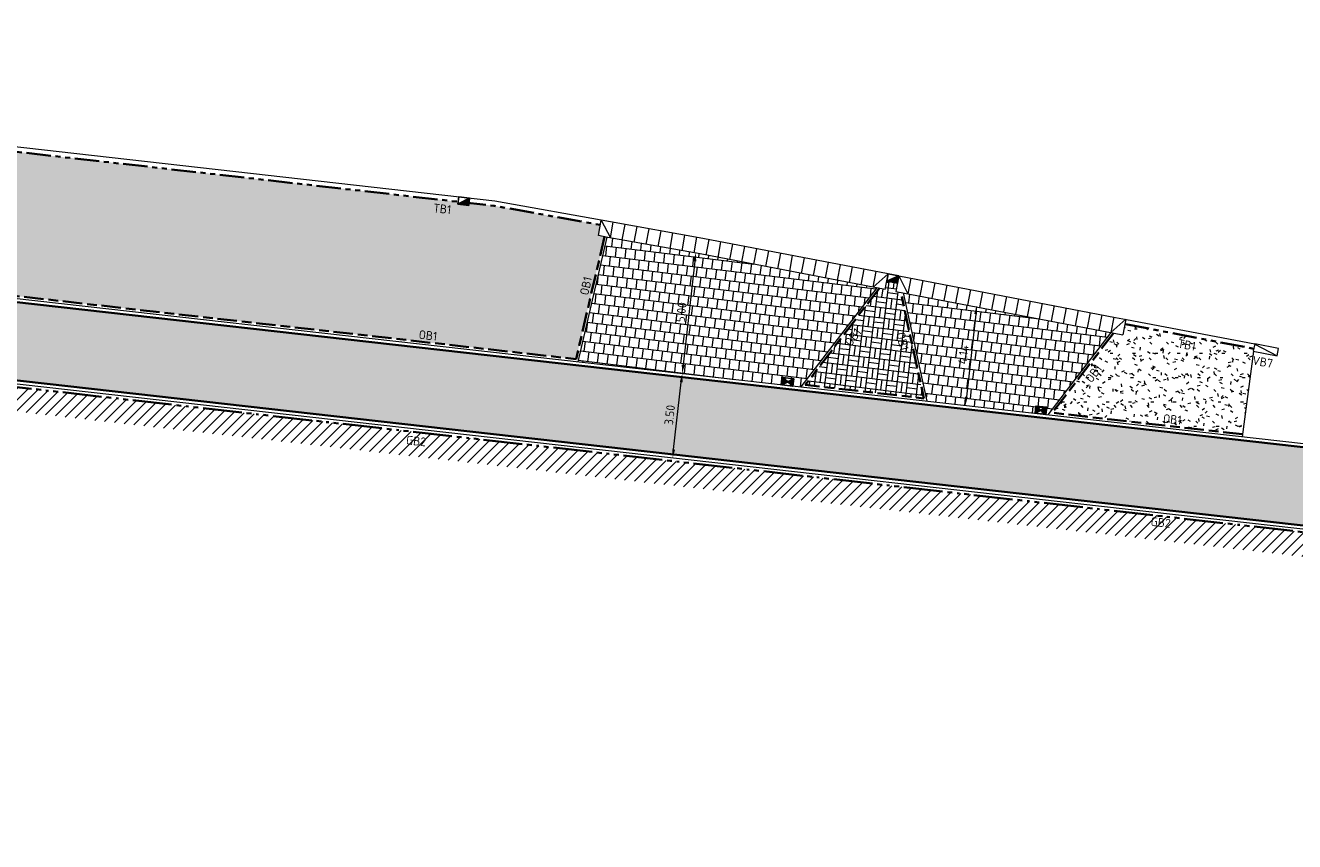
# Model space of a CAD drawing. Header units: metres. Extents: x 196651 to 397723, y 354703 to 710691.
# Tile 213 of 256: x 198088 to 198140, y 356083 to 356116. Entities that reach past the tile are written whole.
import ezdxf
from ezdxf.enums import TextEntityAlignment as Align

# ---------------------------------------------------------------- set-up
doc = ezdxf.new("R2010")
doc.units = ezdxf.units.M
doc.header["$MEASUREMENT"] = 0
for name, pattern in [('VH-OPSLUITBAND_100X200', [16, 8, -2, 4, -2]), ('VH-RIJWIELPADBAND_410X225', [28, 16, -2, 2, -2, 0, -2, 2, -2]), ('VH-TROTTOIRBAND_180-200', [20, 10, -2, 2, -2, 2, -2])]:
    doc.linetypes.add(name, pattern=pattern)
for name, color, linetype, lineweight in [('N-WE-GR-GRAS_BERM-A', 86, 'Continuous', 5), ('N-WE-VH-GOOT_TEGEL-G', 170, 'Continuous', 35), ('N-WE-VH-KANTOPSLUITING_OPSLUITBAND_100X200-G', 5, 'VH-OPSLUITBAND_100X200', 35), ('N-WE-VH-KANTOPSLUITING_RIJWIELPADBAND_410X250-G', 5, 'VH-RIJWIELPADBAND_410X225', 35), ('N-WE-VH-KANTOPSLUITING_TEKST-T', 7, 'VH-OPSLUITBAND_100X200', 35), ('N-WE-VH-KANTOPSLUITING_TROTTOIRBAND_180 200-G', 6, 'VH-TROTTOIRBAND_180-200', 35), ('N-WE-VH-KANTVERHARDING-G', 1, 'Continuous', 5), ('N-WE-VH-VERHARDING_BETONSTRAATSTEEN-KF-BV-GEEL-A', 53, 'Continuous', 5), ('N-WE-VH-VERHARDING_HERSTRATEN-A', 252, 'Continuous', 5), ('N-WE-VH-VERHARDING_TEGEL-200X200X50-A', 252, 'Continuous', 18), ('X-XX-AL-AANPIJLING-M', 7, 'Continuous', 18)]:
    doc.layers.add(name, color=color, linetype=linetype, lineweight=lineweight)
doc.layers.add('N-WE-RI-HWA_KOLK_STRAAT-S', color=150, linetype='Continuous')
doc.layers.add('N-WE-RI-HWA_KOLK_TROTTOIR-S', color=150, linetype='Continuous')
doc.layers.add('N-WE-VH-VERHARDING_ASFALT_DEKLAAG-G_ROOD', color=7, linetype='Continuous', lineweight=5, true_color=0xbf4040)
doc.styles.add('NLCS-ISO', font='NLCS-ISO.ttf')
doc.styles.add('NLCS-ISO-M200-T18', font='NLCS-ISO.ttf')
doc.dimstyles.new('NLCS-M200-T18-PIJL', dxfattribs={"dimscale": 0.2, "dimtxt": 1.8, "dimasz": 1.8, "dimexe": 2, "dimexo": 2, "dimgap": 0.7, "dimtad": 1, "dimzin": 0, "dimdsep": 46, "dimtxsty": 'NLCS-ISO-M200-T18', "dimcen": 0, "dimdle": 2, "dimse1": 1, "dimse2": 1, "dimclrd": 256, "dimclre": 256, "dimclrt": 256, "dimadec": 1, "dimazin": 0, "dimtfac": 1, "dimtofl": 0, "dimtmove": 1, "dimatfit": 0, "dimfxl": 2, "dimfxlon": 1, "dimtfillclr": 254, "dimtolj": 1, "dimtzin": 0, "dimlwd": 18, "dimlwe": 18, "dimarcsym": 0})
pattern_1 = [(83, (0, 0), (-0.14976149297, 0.42139232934), [0.4, -0.4]), (173, (0, 0), (-0.04874773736, -0.39701846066), [])]
pattern_2 = [(0, (0, 0), (1, 1), [0.12, -0.8]), (45, (0.4, 0.2), (-0.113137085, 1.8667619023), [0.12, -0.8]), (30, (0.08, 0.12), (0.2274613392, 1.2860254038), [0.12, -0.8]), (15, (0.32, 0.48), (0.3856270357, 0.724494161), [0.12, -0.8]), (135, (0.16, 2), (-0.02828427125, -0.6505382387), [0.12, -0.8]), (150, (1.2, 0.4), (0.2156921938, -0.5864101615), [0.12, -0.8]), (165, (0.24, 0.04), (0.1434520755, -0.7010146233), [0.12, -0.8]), (85, (0.4, 0.4), (-0.8726773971, 1.0400164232), [0.12, -0.8]), (100, (0, 0), (-1.1121176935, 0.7787131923), [0.12, -0.8])]

# ---------------------------------------------------------------- blocks, each defined once
blk = doc.blocks.new('*D359')
at = {"layer": 'Defpoints', "color": 0, "ltscale": 0.2, "transparency": 16777216}
for p in [(198117.22, 356106.95), (198114.966, 356102.169), (198116.659, 356101.979)]:
    blk.add_point(p, dxfattribs=at)
at = {"layer": 'X-XX-AL-AANPIJLING-M', "linetype": 'Continuous', "lineweight": 18, "ltscale": 0.2, "transparency": 16777216}
blk.add_line((198115.485, 356106.783), (198115.006, 356102.527), dxfattribs=at)
at = {"layer": 'X-XX-AL-AANPIJLING-M', "ltscale": 0.2, "transparency": 16777216}
for points in [[(198115.426, 356106.79), (198115.545, 356106.776), (198115.526, 356107.141)], [(198114.946, 356102.534), (198115.066, 356102.52), (198114.966, 356102.169)]]:
    blk.add_solid(points, dxfattribs=at)
at = {"layer": 'X-XX-AL-AANPIJLING-M', "ltscale": 0.2, "transparency": 16777216, "insert": (198114.928, 356104.691), "char_height": 0.36, "attachment_point": 5, "rotation": 83.5704, "style": 'NLCS-ISO-M200-T18'}
blk.add_mtext('\\A1;5.00', dxfattribs=at)
blk = doc.blocks.new('TEKST TB')
at = {"style": 'NLCS-ISO'}
blk.add_attdef('TEKST_TROTTOIRBANDEN', text='', height=0.36, rotation=0.3407, dxfattribs=at).set_placement((0, 0), align=Align.BOTTOM_CENTER)
blk = doc.blocks.new('N-SRI-HWA-KOLK_TROTTOIR-SO')
blk.add_hatch(color=256).paths.add_polyline_path([(1.125, 0.75), (-1.125, 0.75), (-1.125, -0.75)])
blk.add_line((-1.125, -0.75), (1.125, 0.75))
at = {"flags": 128}
blk.add_lwpolyline([(-1.125, -0.75), (1.125, -0.75), (1.125, 0.75), (-1.125, 0.75)], close=True, dxfattribs=at)
blk = doc.blocks.new('*D332')
at = {"layer": 'Defpoints', "color": 0, "ltscale": 0.2, "transparency": 16777216}
for p in [(198128.238, 356104.841), (198126.612, 356100.857), (198127.774, 356100.726)]:
    blk.add_point(p, dxfattribs=at)
at = {"layer": 'X-XX-AL-AANPIJLING-M', "linetype": 'Continuous', "lineweight": 18, "ltscale": 0.2, "transparency": 16777216}
blk.add_line((198127.035, 356104.614), (198126.652, 356101.215), dxfattribs=at)
at = {"layer": 'X-XX-AL-AANPIJLING-M', "ltscale": 0.2, "transparency": 16777216}
for points in [[(198126.975, 356104.621), (198127.095, 356104.607), (198127.075, 356104.972)], [(198126.592, 356101.222), (198126.711, 356101.208), (198126.612, 356100.857)]]:
    blk.add_solid(points, dxfattribs=at)
at = {"layer": 'X-XX-AL-AANPIJLING-M', "ltscale": 0.2, "transparency": 16777216, "insert": (198126.525, 356102.95), "char_height": 0.36, "attachment_point": 5, "rotation": 83.5704, "style": 'NLCS-ISO-M200-T18'}
blk.add_mtext('\\A1;4.14', dxfattribs=at)
blk = doc.blocks.new('N-SRI-HWA-KOLK_STRAAT_450X300-SO')
h = blk.add_hatch(color=256)
h.dxf.hatch_style = 1
h.paths.add_polyline_path([(0, 0), (-1.125, 0.75), (-1.125, -0.75)])
h.paths.add_polyline_path([(1.125, -0.75), (1.125, 0.75), (0, 0)])
for p, q in [((-1.125, -0.75), (1.125, 0.75)), ((1.125, -0.75), (-1.125, 0.75))]:
    blk.add_line(p, q)
at = {"flags": 128}
blk.add_lwpolyline([(-1.125, -0.75), (1.125, -0.75), (1.125, 0.75), (-1.125, 0.75)], close=True, dxfattribs=at)
blk = doc.blocks.new('*D329')
at = {"layer": 'Defpoints', "color": 0, "ltscale": 0.2, "transparency": 16777216}
for p in [(198114.872, 356102.18), (198114.966, 356102.169), (198114.48, 356098.702)]:
    blk.add_point(p, dxfattribs=at)
at = {"layer": 'X-XX-AL-AANPIJLING-M', "linetype": 'Continuous', "lineweight": 18, "ltscale": 0.2, "transparency": 16777216}
blk.add_line((198114.614, 356099.049), (198114.925, 356101.812), dxfattribs=at)
at = {"layer": 'X-XX-AL-AANPIJLING-M', "ltscale": 0.2, "transparency": 16777216}
for points in [[(198114.866, 356101.818), (198114.985, 356101.805), (198114.966, 356102.169)], [(198114.554, 356099.056), (198114.674, 356099.042), (198114.574, 356098.691)]]:
    blk.add_solid(points, dxfattribs=at)
at = {"layer": 'X-XX-AL-AANPIJLING-M', "ltscale": 0.2, "transparency": 16777216, "insert": (198114.452, 356100.466), "char_height": 0.36, "attachment_point": 5, "rotation": 83.5694, "style": 'NLCS-ISO-M200-T18'}
blk.add_mtext('\\A1;3.50', dxfattribs=at)

msp = doc.modelspace()

# ---------------------------------------------------------------- hatches: boundary and pattern name
at = {"layer": 'N-WE-GR-GRAS_BERM-A'}
h = msp.add_hatch(dxfattribs=at)
h.set_pattern_fill('AGR-GRAS_01', color=256, scale=0.04, pattern_type=2)
h.set_pattern_definition(pattern_2)
h.paths.add_polyline_path([(198080.191, 356110.715), (198079.731, 356106.241), (198110.6, 356102.762), (198111.775, 356107.793), (198111.518, 356107.839), (198111.598, 356108.282), (198107.235, 356109.065), (198080.453, 356112.092), (198080.31, 356110.703)])
h = msp.add_hatch(dxfattribs=at)
h.set_pattern_fill('AGR-GRAS_01', color=256, scale=0.04, pattern_type=2)
h.set_pattern_definition(pattern_2)
h.paths.add_polyline_path([(198138.467, 356103.086), (198138.451, 356103.089), (198138.47, 356103.188), (198133.171, 356104.202), (198133.086, 356103.76), (198132.7, 356103.834), (198130.189, 356100.555), (198132.613, 356100.281), (198138.014, 356099.673)])
at = {"layer": 'N-WE-VH-VERHARDING_ASFALT_DEKLAAG-G_ROOD'}
h = msp.add_hatch(color=256, dxfattribs=at)
edge = h.paths.add_edge_path()
edge.add_line((198059.986, 356094.76), (198057.762, 356084.368))
edge.add_line((198057.762, 356084.368), (198059.941, 356083.903))
edge.add_line((198059.941, 356083.903), (198062.427, 356095.512))
edge.add_arc((198072.352, 356093.387), 10.15, 83.2818, 167.9127, ccw=False)
edge.add_line((198073.539, 356103.467), (198074.979, 356103.305))
edge.add_line((198074.979, 356103.305), (198114.497, 356098.851))
edge.add_line((198114.497, 356098.851), (198132.227, 356096.853))
edge.add_line((198132.227, 356096.853), (198162.16, 356093.481))
edge.add_arc((198159.177, 356066.999), 26.65, 71.1336, 83.5726, ccw=False)
edge.add_line((198167.794, 356092.217), (198175.544, 356089.569))
edge.add_line((198175.544, 356089.569), (198177.704, 356088.88))
edge.add_arc((198187.832, 356120.655), 33.35, 252.3209, 259.1584)
edge.add_line((198181.559, 356087.9), (198189.876, 356086.769))
edge.add_line((198189.876, 356086.769), (198190.256, 356089.57))
edge.add_line((198190.256, 356089.57), (198182.166, 356091.042))
edge.add_arc((198187.832, 356120.655), 30.15, 252.3209, 259.1667, ccw=False)
edge.add_line((198178.676, 356091.929), (198176.547, 356092.608))
edge.add_line((198176.547, 356092.608), (198168.829, 356095.245))
edge.add_arc((198159.177, 356066.999), 29.85, 71.1336, 83.5726)
edge.add_line((198162.518, 356096.661), (198132.585, 356100.033))
edge.add_line((198132.585, 356100.033), (198114.855, 356102.031))
edge.add_line((198114.855, 356102.031), (198078.581, 356106.119))
edge.add_arc((198078.934, 356109.249), 3.15, 174.1331, 263.5694, ccw=False)
edge.add_line((198075.801, 356109.571), (198076.13, 356112.78))
edge.add_line((198076.13, 356112.78), (198073.942, 356113.005))
edge.add_line((198073.942, 356113.005), (198073.734, 356110.978))
edge.add_arc((198068.611, 356111.505), 5.15, 281.6676, 354.1331, ccw=False)
edge.add_arc((198072.352, 356093.387), 13.35, 101.6676, 142.457)
edge.add_arc((198057.682, 356104.658), 5.15, 264.4456, 322.4817, ccw=False)
edge.add_line((198057.184, 356099.532), (198056.322, 356099.616))
edge.add_line((198056.322, 356099.616), (198055.851, 356096.448))
edge.add_line((198055.851, 356096.448), (198058.973, 356096.145))
edge.add_arc((198058.862, 356095.001), 1.15, -12.0819, 84.4635, ccw=False)
edge = h.paths.add_edge_path()
edge.add_line((198038.885, 356086.561), (198038.792, 356096.89))
edge.add_arc((198039.942, 356096.9), 1.15, 83.3793, 180.514, ccw=False)
edge.add_line((198040.074, 356098.042), (198043.471, 356097.648))
edge.add_line((198043.471, 356097.648), (198043.752, 356100.836))
edge.add_line((198043.752, 356100.836), (198042.646, 356100.944))
edge.add_arc((198043.214, 356106.062), 5.15, 209.2333, 263.6732, ccw=False)
edge.add_line((198038.72, 356103.547), (198036.591, 356107.351))
edge.add_arc((198020.578, 356098.39), 18.35, 29.2333, 51.39)
edge.add_arc((198035.242, 356116.753), 5.15, 218.6809, 231.39, ccw=False)
edge.add_line((198031.222, 356113.534), (198030.585, 356113.95))
edge.add_arc((198020.498, 356098.234), 18.674, 57.3076, 75.8206)
edge.add_arc((198024.935, 356119.486), 3.15, 261.885, 272.5105, ccw=False)
edge.add_line((198024.49, 356116.367), (198023.679, 356116.483))
edge.add_line((198023.679, 356116.483), (198023.409, 356113.273))
edge.add_arc((198020.578, 356098.39), 15.15, 63.1926, 79.2288, ccw=False)
edge.add_line((198027.41, 356111.912), (198028.297, 356111.426))
edge.add_arc((198020.578, 356098.39), 15.15, 29.2333, 59.37, ccw=False)
edge.add_line((198033.798, 356105.788), (198035.717, 356102.36))
edge.add_arc((198038.471, 356103.832), 3.123, 208.1347, 211.9928)
edge.add_arc((198031.404, 356099.532), 5.15, 0.4854, 30.9123, ccw=False)
edge.add_line((198036.554, 356099.576), (198036.664, 356086.542))
edge.add_line((198036.664, 356086.542), (198038.885, 356086.561))
at = {"layer": 'N-WE-VH-VERHARDING_BETONSTRAATSTEEN-KF-BV-GEEL-A', "lineweight": 9}
h = msp.add_hatch(dxfattribs=at)
h.set_pattern_fill('AVH-BSS_KEIFORMAAT_BLOK', color=256, scale=2, angle=83, pattern_type=2)
h.set_pattern_definition([(83, (197659.54114, 356032.3224), (-0.4168694, 0.05118512), []), (83, (197659.3327, 356032.348), (-0.36568426, 0.4680545), [0.42, -0.42]), (173, (197659.54114, 356032.3224), (-0.05118512, -0.4168694), []), (173, (197659.51554, 356032.11397), (-0.4680545, -0.36568426), [0.42, -0.42])])
h.paths.add_polyline_path([(198123.952, 356105.508), (198123.755, 356105.546), (198123.821, 356105.89), (198123.379, 356105.974), (198123.313, 356105.631), (198123.073, 356105.677), (198120.027, 356101.7), (198124.906, 356101.15)])
at = {"layer": 'N-WE-VH-VERHARDING_HERSTRATEN-A', "lineweight": 9}
h = msp.add_hatch(dxfattribs=at)
h.set_pattern_fill('ANSI31', color=256, scale=0.1)
h.set_pattern_definition([(45, (198060.28316, 356083.63728), (-0.2245064, 0.2245064), [])])
edge = h.paths.add_edge_path()
edge.add_line((198062.482, 356094.478), (198061.853, 356091.544))
edge.add_line((198061.853, 356091.544), (198061.644, 356090.567))
edge.add_line((198061.644, 356090.567), (198060.414, 356084.825))
edge.add_line((198060.414, 356084.825), (198060.283, 356083.83))
edge.add_line((198060.283, 356083.83), (198061.183, 356083.637))
edge.add_line((198061.183, 356083.637), (198062.622, 356090.357))
edge.add_line((198062.622, 356090.357), (198062.831, 356091.335))
edge.add_line((198062.831, 356091.335), (198063.459, 356094.269))
edge.add_line((198063.459, 356094.269), (198063.669, 356095.246))
edge.add_arc((198072.352, 356093.387), 8.88, 83.2616, 167.9127, ccw=False)
edge.add_line((198073.394, 356102.206), (198074.162, 356102.119))
edge.add_line((198074.162, 356102.119), (198075.156, 356102.007))
edge.add_line((198075.156, 356102.007), (198078.882, 356101.587))
edge.add_line((198078.882, 356101.587), (198079.876, 356101.475))
edge.add_line((198079.876, 356101.475), (198114.355, 356097.589))
edge.add_line((198114.355, 356097.589), (198132.085, 356095.591))
edge.add_line((198132.085, 356095.591), (198162.018, 356092.219))
edge.add_arc((198159.177, 356066.999), 25.38, 81.5027, 83.5726, ccw=False)
edge.add_line((198162.927, 356092.1), (198163.026, 356093.096))
edge.add_arc((198159.177, 356066.999), 26.38, 81.6096, 83.5726)
edge.add_line((198162.13, 356093.213), (198132.197, 356096.585))
edge.add_line((198132.197, 356096.585), (198114.467, 356098.583))
edge.add_line((198114.467, 356098.583), (198079.988, 356102.469))
edge.add_line((198079.988, 356102.469), (198078.994, 356102.581))
edge.add_line((198078.994, 356102.581), (198075.268, 356103.001))
edge.add_line((198075.268, 356103.001), (198074.274, 356103.113))
edge.add_line((198074.274, 356103.113), (198073.508, 356103.199))
edge.add_arc((198072.352, 356093.387), 9.88, 83.2778, 167.9127)
edge.add_line((198062.691, 356095.456), (198062.482, 356094.478))
at = {"layer": 'N-WE-VH-VERHARDING_TEGEL-200X200X50-A'}
h = msp.add_hatch(dxfattribs=at)
h.set_pattern_fill('AVH-TEGEL_200X200_HALFST', color=256, scale=2, angle=83, pattern_type=2)
h.set_pattern_definition(pattern_1)
h.paths.add_polyline_path([(198111.907, 356107.769), (198111.873, 356107.775), (198110.677, 356102.653), (198114.872, 356102.18), (198119.841, 356101.62), (198122.964, 356105.698), (198115.7, 356107.088)])
h = msp.add_hatch(dxfattribs=at)
h.set_pattern_fill('AVH-TEGEL_200X200_HALFST', color=256, scale=2, angle=83, pattern_type=2)
h.set_pattern_definition(pattern_1)
h.paths.add_polyline_path([(198132.591, 356103.855), (198124.059, 356105.488), (198125.033, 356101.035), (198130.002, 356100.475)])

# ---------------------------------------------------------------- linework, layer by layer
at = {"layer": 'N-WE-VH-GOOT_TEGEL-G', "flags": 128}
for points in [[(198076.146, 356112.93), (198075.801, 356109.571, 0.411335), (198078.581, 356106.119), (198114.855, 356102.031), (198132.585, 356100.033), (198162.518, 356096.661, -0.054329), (198168.829, 356095.245), (198176.547, 356092.608), (198178.676, 356091.929, 0.029879), (198182.166, 356091.042), (198190.256, 356089.57), (198191.25, 356089.453)], [(198189.876, 356086.769), (198181.559, 356087.9, -0.029843), (198177.704, 356088.88), (198175.544, 356089.569), (198167.794, 356092.217, 0.054329), (198162.16, 356093.481), (198132.227, 356096.853), (198114.497, 356098.851), (198074.979, 356103.305), (198073.539, 356103.467, 0.387026), (198062.427, 356095.512), (198059.731, 356082.925)]]:
    msp.add_lwpolyline(points, format="xyb", dxfattribs=at)
at = {"layer": 'N-WE-VH-KANTOPSLUITING_OPSLUITBAND_100X200-G', "ltscale": 0.1, "flags": 128}
for points in [[(198111.775, 356107.793), (198110.6, 356102.762), (198079.731, 356106.241), (198080.191, 356110.715)], [(198123.073, 356105.677), (198120.027, 356101.7), (198124.906, 356101.15), (198123.952, 356105.508)], [(198132.7, 356103.834), (198130.189, 356100.555), (198132.613, 356100.281), (198138.014, 356099.673)]]:
    msp.add_lwpolyline(points, dxfattribs=at)
at = {"layer": 'N-WE-VH-KANTOPSLUITING_RIJWIELPADBAND_410X250-G', "ltscale": 0.1, "flags": 128}
msp.add_lwpolyline([(198168.732, 356091.611), (198167.707, 356091.961, 0.054329), (198162.13, 356093.213), (198132.197, 356096.585), (198114.467, 356098.583), (198080.245, 356102.44)], format="xyb", dxfattribs=at)
at = {"layer": 'N-WE-VH-KANTOPSLUITING_TROTTOIRBAND_180 200-G', "ltscale": 0.1, "flags": 128}
for points in [[(198080.412, 356111.697), (198080.453, 356112.092), (198107.235, 356109.065), (198111.598, 356108.282)], [(198133.171, 356104.202), (198133.194, 356104.198), (198138.47, 356103.188)]]:
    msp.add_lwpolyline(points, dxfattribs=at)
at = {"layer": 'N-WE-VH-KANTVERHARDING-G', "flags": 128}
for points in [[(198076.28, 356112.764), (198075.95, 356109.556, 0.411335), (198078.598, 356106.268), (198114.872, 356102.18), (198132.602, 356100.182), (198162.535, 356096.81, -0.054329), (198168.878, 356095.387), (198176.594, 356092.75), (198178.722, 356092.072, 0.029873), (198182.193, 356091.19), (198190.276, 356089.719)], [(198189.856, 356086.62), (198181.535, 356087.752, -0.029873), (198177.659, 356088.737), (198175.497, 356089.426), (198167.746, 356092.075, 0.054329), (198162.143, 356093.332), (198132.21, 356096.704), (198114.48, 356098.702), (198074.962, 356103.156), (198073.522, 356103.318, 0.387037), (198062.574, 356095.481), (198060.088, 356083.872)]]:
    msp.add_lwpolyline(points, format="xyb", dxfattribs=at)
for points in [[(198123.436, 356106.269), (198115.818, 356107.727), (198112.022, 356108.409), (198107.264, 356109.263), (198080.006, 356112.343)], [(198111.518, 356107.839), (198111.633, 356108.478)], [(198111.633, 356108.478), (198112.011, 356107.75)], [(198112.011, 356107.75), (198112.125, 356108.39)], [(198112.503, 356107.662), (198112.618, 356108.302)], [(198112.995, 356107.574), (198113.11, 356108.213)], [(198111.873, 356107.775), (198110.677, 356102.653)], [(198123.313, 356105.631), (198115.7, 356107.088), (198111.907, 356107.769), (198111.518, 356107.839)], [(198113.487, 356107.485), (198113.602, 356108.125)], [(198113.979, 356107.397), (198114.094, 356108.037)], [(198114.471, 356107.308), (198114.586, 356107.948)], [(198114.963, 356107.22), (198115.078, 356107.86)], [(198115.455, 356107.132), (198115.57, 356107.772)], [(198115.947, 356107.041), (198116.069, 356107.679)], [(198116.438, 356106.947), (198116.56, 356107.585)], [(198116.929, 356106.853), (198117.051, 356107.491)], [(198117.42, 356106.759), (198117.542, 356107.397)], [(198117.911, 356106.665), (198118.034, 356107.303)], [(198118.402, 356106.571), (198118.525, 356107.209)], [(198118.894, 356106.477), (198119.016, 356107.115)], [(198119.385, 356106.383), (198119.507, 356107.021)], [(198119.876, 356106.289), (198119.998, 356106.927)], [(198120.367, 356106.195), (198120.489, 356106.833)], [(198120.858, 356106.101), (198120.98, 356106.739)], [(198121.349, 356106.007), (198121.471, 356106.645)], [(198121.84, 356105.913), (198121.962, 356106.551)], [(198122.331, 356105.819), (198122.453, 356106.457)], [(198122.822, 356105.725), (198122.944, 356106.363)], [(198122.822, 356105.725), (198123.436, 356106.269)], [(198123.313, 356105.631), (198123.436, 356106.269)], [(198123.877, 356106.184), (198123.436, 356106.269)], [(198123.877, 356106.184), (198123.755, 356105.546)], [(198123.877, 356106.184), (198132.787, 356104.479), (198133.232, 356104.394), (198138.507, 356103.384)], [(198123.877, 356106.184), (198124.246, 356105.452)], [(198124.369, 356106.09), (198124.246, 356105.452)], [(198122.964, 356105.698), (198119.841, 356101.62)], [(198123.755, 356105.546), (198133.086, 356103.76)], [(198124.86, 356105.996), (198124.737, 356105.358)], [(198125.351, 356105.902), (198125.229, 356105.264)], [(198125.842, 356105.808), (198125.72, 356105.17)], [(198126.333, 356105.714), (198126.211, 356105.076)], [(198126.824, 356105.62), (198126.702, 356104.982)], [(198127.315, 356105.526), (198127.193, 356104.888)], [(198125.033, 356101.035), (198124.059, 356105.488)], [(198127.806, 356105.433), (198127.684, 356104.794)], [(198128.297, 356105.339), (198128.175, 356104.7)], [(198128.788, 356105.245), (198128.666, 356104.606)], [(198129.279, 356105.151), (198129.157, 356104.512)], [(198129.771, 356105.057), (198129.648, 356104.418)], [(198130.262, 356104.963), (198130.139, 356104.324)], [(198130.753, 356104.869), (198130.631, 356104.23)], [(198131.244, 356104.775), (198131.122, 356104.136)], [(198131.735, 356104.681), (198131.613, 356104.042)], [(198132.226, 356104.587), (198132.104, 356103.948)], [(198132.717, 356104.493), (198132.595, 356103.854)], [(198132.595, 356103.854), (198133.208, 356104.399)], [(198133.208, 356104.399), (198133.086, 356103.76)], [(198132.591, 356103.855), (198130.002, 356100.475)], [(198138.001, 356099.574), (198138.467, 356103.086)], [(198138.507, 356103.384), (198138.451, 356103.089), (198139.434, 356102.901), (198139.491, 356103.196)], [(198139.491, 356103.196), (198138.507, 356103.384)], [(198138.507, 356103.384), (198138.507, 356103.384)], [(198138.507, 356103.383), (198139.434, 356102.901)]]:
    msp.add_lwpolyline(points, dxfattribs=at)

# ---------------------------------------------------------------- block references
at = {"layer": 'N-WE-RI-HWA_KOLK_STRAAT-S', "xscale": 0.2, "yscale": 0.2, "zscale": 0.2, "rotation": 353.5704432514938}
for p in [(198119.31, 356101.831), (198129.715, 356100.658)]:
    msp.add_blockref('N-SRI-HWA-KOLK_STRAAT_450X300-SO', p, dxfattribs=at)
at = {"layer": 'N-WE-RI-HWA_KOLK_TROTTOIR-S'}
for p, xscale, yscale, zscale, rotation in [((198105.985, 356109.257), 0.2000000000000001, 0.2000000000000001, 0.2000000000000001, 173.5525883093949), ((198123.628, 356106.079), 0.2000000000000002, 0.2000000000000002, 0.2000000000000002, 169.1646236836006)]:
    msp.add_blockref('N-SRI-HWA-KOLK_TROTTOIR-SO', p, dxfattribs=dict(at, xscale=xscale, yscale=yscale, zscale=zscale, rotation=rotation))
at = {"layer": 'N-WE-VH-KANTOPSLUITING_TEKST-T'}
for p, rotation, values in [((198105.069, 356108.655), 353.5525883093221, {'TEKST_TROTTOIRBANDEN': 'TB1'}), ((198111.288, 356105.708), 76.85174255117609, {'TEKST_TROTTOIRBANDEN': 'OB1'}), ((198104.482, 356103.452), 353.5525883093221, {'TEKST_TROTTOIRBANDEN': 'OB1'}), ((198122.218, 356103.49), 52.55064143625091, {'TEKST_TROTTOIRBANDEN': 'OB1'}), ((198123.741, 356103.432), 282.3456456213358, {'TEKST_TROTTOIRBANDEN': 'OB1'}), ((198135.661, 356103.064), 349.1675738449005, {'TEKST_TROTTOIRBANDEN': 'TB1'}), ((198132.112, 356101.996), 52.55064143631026, {'TEKST_TROTTOIRBANDEN': 'OB1'}), ((198138.78, 356102.364), 349.1686252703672, {'TEKST_TROTTOIRBANDEN': 'VB7'}), ((198135.09, 356100.002), 353.5726451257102, {'TEKST_TROTTOIRBANDEN': 'OB1'}), ((198103.993, 356099.109), 353.5525883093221, {'TEKST_TROTTOIRBANDEN': 'GB2'}), ((198134.612, 356095.76), 353.5726451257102, {'TEKST_TROTTOIRBANDEN': 'GB2'})]:
    msp.add_blockref('TEKST TB', p, dxfattribs=dict(at, rotation=rotation)).add_auto_attribs(values)

# ---------------------------------------------------------------- dimensions: what is measured, and where the dimension line sits
at = {"layer": 'X-XX-AL-AANPIJLING-M', "ltscale": 0.2}
for p1, p2, distance, picture, middle in [((198117.22, 356106.95), (198116.659, 356101.979), -1.705, '*D359', (198114.928, 356104.691)), ((198128.238, 356104.841), (198127.774, 356100.726), -1.17, '*D332', (198126.525, 356102.95)), ((198114.48, 356098.702), (198114.872, 356102.18), -0.094, '*D329', (198114.452, 356100.466))]:
    dim = msp.add_aligned_dim(p1=p1, p2=p2, distance=distance, dimstyle='NLCS-M200-T18-PIJL', dxfattribs=at)
    dim.commit()
    dim.dimension.update_dxf_attribs({"geometry": picture, "text_midpoint": middle})

doc.saveas('drawing.dxf')
